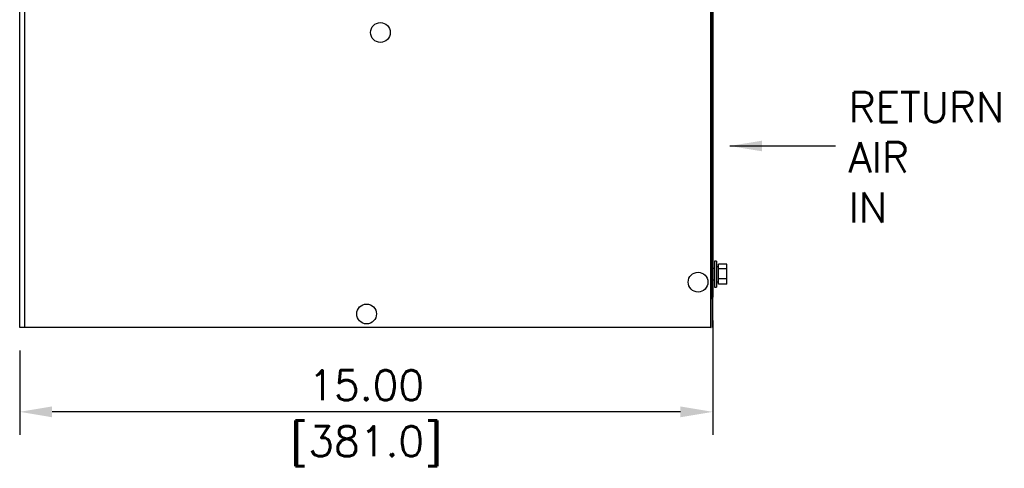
# Model space of a CAD drawing. Extents: x 737 to 849, y -111 to -28.
# Tile 10 of 19: x 785 to 806, y -80 to -70. Entities that reach past the tile are written whole.
import ezdxf

# ---------------------------------------------------------------- set-up
doc = ezdxf.new("R2010")
doc.units = 0
doc.header["$LTSCALE"] = 4
doc.header["$MEASUREMENT"] = 0
doc.layers.get('0').update_dxf_attribs({"linetype": 'CONTINUOUS'})
doc.layers.get('DEFPOINTS').update_dxf_attribs({"linetype": 'CONTINUOUS'})
doc.layers.add('Dimensions', color=140, linetype='CONTINUOUS')
doc.layers.add('TEXT', color=140, linetype='CONTINUOUS')
doc.styles.add('ROMANS', font='romans.shx')
doc.dimstyles.new('FSTD1', dxfattribs={"dimtxt": 0.65, "dimasz": 0.7, "dimexe": 0.5, "dimexo": 0.5, "dimgap": 0.25, "dimtad": 1, "dimzin": 9, "dimdsep": 46, "dimtxsty": 'ROMANS', "dimcen": 0, "dimadec": 0, "dimazin": 0, "dimtfac": 1, "dimtmove": 0, "dimatfit": 3, "dimfxl": 1, "dimtolj": 1, "dimarcsym": 1})

# ---------------------------------------------------------------- blocks, each defined once
blk = doc.blocks.new('*D76')
at = {"layer": 'DEFPOINTS', "color": 0, "transparency": 16777216}
for p in [(799.7, -76.481), (784.7, -77.132), (784.7, -78.959)]:
    blk.add_point(p, dxfattribs=at)
at = {"layer": 'Dimensions', "color": 0, "lineweight": -2, "transparency": 16777216}
for p, q in [((799.7, -76.981), (799.7, -79.459)), ((784.7, -77.632), (784.7, -79.459)), ((799, -78.959), (785.4, -78.959))]:
    blk.add_line(p, q, dxfattribs=at)
at = {"layer": 'Dimensions', "color": 0, "transparency": 16777216}
for points in [[(785.4, -78.842), (785.4, -79.076), (784.7, -78.959)], [(799, -78.842), (799, -79.076), (799.7, -78.959)]]:
    blk.add_solid(points, dxfattribs=at)
at = {"layer": 'Dimensions', "color": 0, "transparency": 16777216, "char_height": 0.65, "attachment_point": 5, "style": 'ROMANS'}
for s, insert in [('\\A1;15.00', (792.2, -78.384)), ('\\A1;[381.0]', (792.2, -79.704))]:
    blk.add_mtext(s, dxfattribs=dict(at, insert=insert))

msp = doc.modelspace()

# ---------------------------------------------------------------- linework, layer by layer
for p, q in [((799.66, -77.132), (799.66, -41.704)), ((799.665, -77.132), (799.665, -41.704)), ((799.674, -76.481), (799.674, -41.868)), ((799.7, -41.868), (799.7, -76.451)), ((799.665, -76.481), (799.665, -42.079)), ((799.67, -76.481), (799.67, -42.079)), ((784.7, -77.132), (784.7, -44.545)), ((784.81, -77.132), (784.81, -44.545)), ((799.7, -77.132), (799.7, -44.545)), ((799.74, -75.858), (799.7, -75.858)), ((799.74, -75.7), (799.74, -76.264)), ((799.778, -75.7), (799.74, -75.7)), ((799.778, -75.7), (799.778, -76.264)), ((799.827, -75.819), (799.778, -75.819)), ((799.827, -75.864), (799.827, -75.767)), ((800.004, -75.767), (799.827, -75.767)), ((800.004, -75.864), (800.004, -75.767)), ((799.827, -76.079), (799.827, -75.864)), ((800.004, -75.864), (799.827, -75.864)), ((800.004, -76.079), (800.004, -75.864)), ((799.7, -76.106), (799.74, -76.106)), ((799.74, -76.264), (799.778, -76.264)), ((799.778, -76.145), (799.827, -76.145)), ((799.827, -76.197), (799.827, -76.079)), ((800.004, -76.079), (799.827, -76.079)), ((800.004, -76.197), (799.827, -76.197)), ((800.004, -76.197), (800.004, -76.079)), ((799.665, -76.481), (799.665, -76.481)), ((799.665, -76.481), (799.67, -76.481)), ((799.67, -76.481), (799.674, -76.481)), ((799.7, -76.481), (799.674, -76.481)), ((799.7, -76.451), (799.7, -76.481)), ((784.81, -77.132), (784.7, -77.132)), ((799.66, -77.132), (784.81, -77.132)), ((799.66, -77.132), (799.665, -77.132))]:
    msp.add_line(p, q)
msp.add_arc((799.611, -76.451), 0.089, 307.468, 340.301)
for centre, major_axis in [((792.508, -70.753), (0, 0.214)), ((799.381, -76.153), (0, 0.214)), ((792.208, -76.842), (0, -0.214))]:
    msp.add_ellipse(centre, major_axis=major_axis, ratio=0.996195)

# ---------------------------------------------------------------- texts
at = {"layer": 'TEXT', "insert": (802.638, -72.045), "char_height": 0.65, "attachment_point": 1, "style": 'ROMANS'}
msp.add_mtext_dynamic_manual_height_columns('RETURN\\PAIR\\PIN', width=3.1777, gutter_width=2.5, heights=[0], dxfattribs=at)

# ---------------------------------------------------------------- dimensions: what is measured, and where the dimension line sits
at = {"layer": 'Dimensions'}
dim = msp.add_linear_dim(base=(784.7, -78.959), p1=(799.7, -76.481), p2=(784.7, -77.132), dimstyle='FSTD1', override={"dimscale": 0, "dimzin": 1, "dimpost": '\\X', "dimtix": 0, "dimtofl": 1, "dimtmove": 0, "dimatfit": 3}, dxfattribs=at)
dim.commit()
dim.dimension.update_dxf_attribs({"geometry": '*D76', "text_midpoint": (792.2, -78.959)})

# ---------------------------------------------------------------- leaders
at = {"layer": 'TEXT'}
msp.add_leader([(800.066, -73.208), (802.359, -73.208)], dimstyle='FSTD1', override={"dimscale": 0}, dxfattribs=at)

doc.saveas('drawing.dxf')
